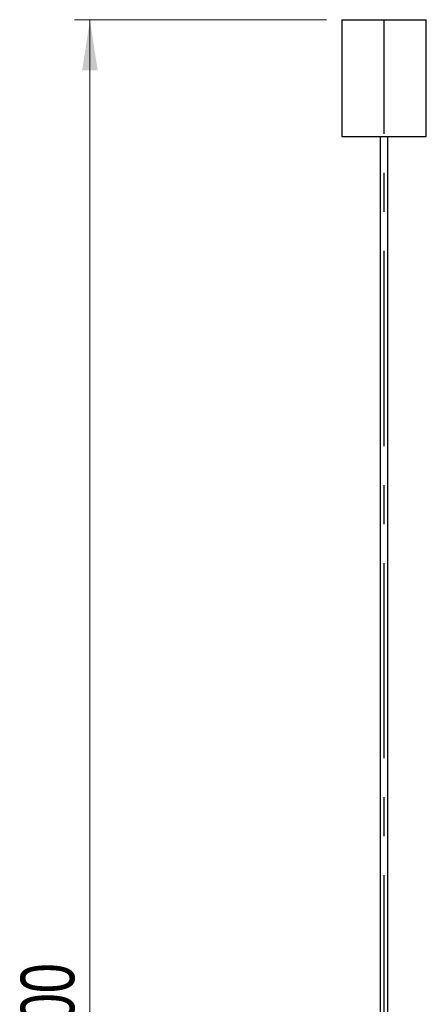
# Model space of a CAD drawing. Header units: millimetres. Extents: x 77 to 110, y 32 to 244.
# Tile 9 of 12: x 77 to 104, y 138 to 202. Entities that reach past the tile are written whole.
import ezdxf

# ---------------------------------------------------------------- set-up
doc = ezdxf.new("R2010")
doc.units = ezdxf.units.MM
doc.linetypes.add('CENTERX2', pattern=[20.32, 12.7, -2.54, 2.54, -2.54])
doc.styles.add('SLDTEXTSTYLE0', font='TXT', dxfattribs={"width": 0.75})
doc.dimstyles.new('SLDDIMSTYLE0', dxfattribs={"dimtxt": 3.5, "dimasz": 3.302, "dimexe": 0, "dimexo": 0.0625, "dimgap": 0.875, "dimtad": 1, "dimlfac": 10, "dimrnd": 1e-09, "dimzin": 12, "dimdsep": 46, "dimtxsty": 'SLDTEXTSTYLE0', "dimsah": 1, "dimcen": 0.09, "dimadec": 0, "dimazin": 3, "dimtfac": 1, "dimtofl": 0, "dimtmove": 0, "dimatfit": 3, "dimfxl": 0, "dimfrac": 2, "dimtolj": 1, "dimtzin": 12, "dimarcsym": 0})

# ---------------------------------------------------------------- blocks, each defined once
blk = doc.blocks.new('_D')
at = {"color": 7, "linetype": 'Continuous', "lineweight": 0}
for p, q in [((97.123, 202.057), (80.719, 202.057)), ((81.719, 32.057), (81.719, 202.057)), ((93.523, 32.057), (80.719, 32.057))]:
    blk.add_line(p, q, dxfattribs=at)
at = {"color": 7, "linetype": 'Continuous', "lineweight": 18}
for points in [[(81.719, 202.057), (81.211, 198.755), (82.227, 198.755)], [(81.719, 32.057), (82.227, 35.359), (81.211, 35.359)]]:
    blk.add_solid(points, dxfattribs=at)
at = {"color": 7, "linetype": 'Continuous', "lineweight": 18, "insert": (77.207, 127.934), "char_height": 3.5, "attachment_point": 1, "rotation": 90, "style": 'SLDTEXTSTYLE0'}
blk.add_mtext('1700,00', dxfattribs=at)

msp = doc.modelspace()

# ---------------------------------------------------------------- linework, layer by layer
at = {"color": 7, "linetype": 'Continuous', "lineweight": 25}
for p, q in [((98.1233, 202.0573), (98.1233, 194.4573)), ((98.1233, 202.0573), (100.8733, 202.0573)), ((100.8733, 202.0573), (103.6233, 202.0573)), ((103.6233, 194.4573), (103.6233, 202.0573)), ((98.1233, 194.4573), (100.8733, 194.4573)), ((100.6233, 194.4573), (100.6233, 50.4573)), ((100.8733, 194.4573), (103.6233, 194.4573)), ((101.1233, 50.4573), (101.1233, 194.4573))]:
    msp.add_line(p, q, dxfattribs=at)
at = {"color": 7, "linetype": 'CENTERX2'}
msp.add_line((100.8733, 32.0573), (100.8733, 202.0573), dxfattribs=at)

# ---------------------------------------------------------------- dimensions: what is measured, and where the dimension line sits
at = {"color": 7, "linetype": 'Continuous', "lineweight": 18}
dim = msp.add_linear_dim(base=(81.7187, 202.0573), p1=(94.5233, 32.0573), p2=(98.1233, 202.0573), angle=90, dimstyle='SLDDIMSTYLE0', dxfattribs=at)
dim.commit()
dim.dimension.update_dxf_attribs({"geometry": '_D', "text_midpoint": (81.7187, 136.3393), "dimtype": 160})

doc.saveas('drawing.dxf')
